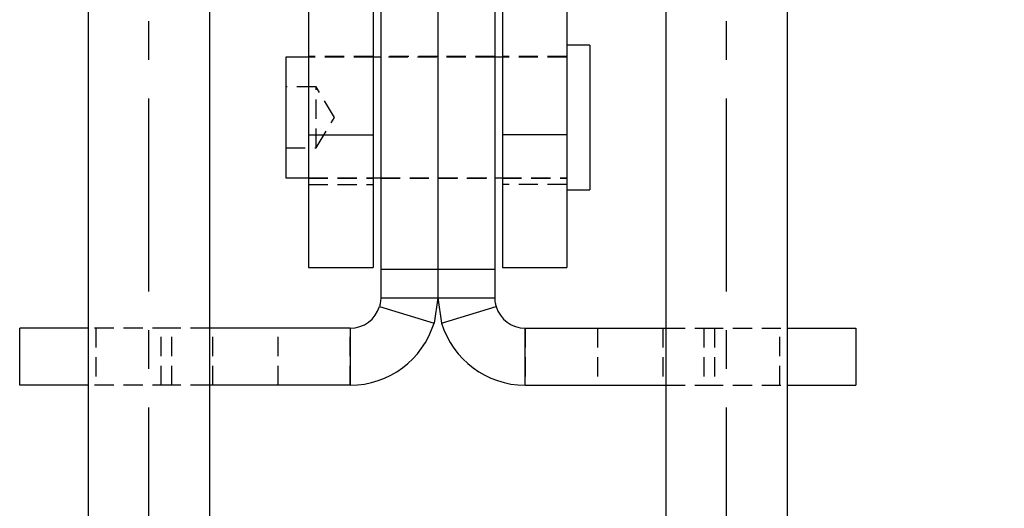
# Model space of a CAD drawing. Extents: x 33 to 413, y 8 to 289.
# Tile 10 of 23: x 261 to 326, y 198 to 230. Entities that reach past the tile are written whole.
import ezdxf

# ---------------------------------------------------------------- set-up
doc = ezdxf.new("R2010")
doc.units = 0
doc.linetypes.add('CENTERX2', pattern=[20.32, 12.7, -2.54, 2.54, -2.54])
doc.linetypes.add('HIDDEN', pattern=[1.905, 1.27, -0.635])
doc.layers.get('0').update_dxf_attribs({"linetype": 'CONTINUOUS'})
doc.styles.add('SLDTEXTSTYLE0', font='TXT', dxfattribs={"width": 0.75})
doc.dimstyles.new('SLDDIMSTYLE2', dxfattribs={"dimtxt": 3.5, "dimasz": 3.302, "dimexe": 0, "dimexo": 0.0625, "dimgap": 0.875, "dimtad": 1, "dimdec": 0, "dimrnd": 1e-09, "dimzin": 12, "dimtxsty": 'SLDTEXTSTYLE0', "dimsah": 1, "dimcen": 0.09, "dimazin": 3, "dimtfac": 1, "dimtdec": 0, "dimtofl": 0, "dimtmove": 0, "dimatfit": 3, "dimtolj": 1, "dimtzin": 12})

# ---------------------------------------------------------------- blocks, each defined once
blk = doc.blocks.new('_D_13')
at = {"color": 7, "linetype": 'CONTINUOUS'}
for p, q in [((309.589, 263.248), (328.039, 263.248)), ((327.039, 263.248), (327.039, 136.283)), ((289.789, 136.283), (328.039, 136.283))]:
    blk.add_line(p, q, dxfattribs=at)
for points in [[(327.039, 263.248), (326.531, 259.946), (327.547, 259.946)], [(327.039, 136.283), (327.547, 139.585), (326.531, 139.585)]]:
    blk.add_solid(points, dxfattribs=at)
at = {"color": 7, "linetype": 'CONTINUOUS', "insert": (322.528, 190.106, 32.154), "char_height": 3.5, "attachment_point": 1, "rotation": 90, "style": 'SLDTEXTSTYLE0'}
blk.add_mtext('127', dxfattribs=at)

msp = doc.modelspace()

# ---------------------------------------------------------------- linework, layer by layer
at = {"color": 179, "linetype": 'CENTERX2'}
for p, q in [((269.7893, 151.0352), (269.7893, 270.0352)), ((307.7893, 151.0352), (307.7893, 270.0352))]:
    msp.add_line(p, q, dxfattribs=at)
at = {"color": 7, "linetype": 'CONTINUOUS'}
for p, q in [((280.2893, 261.505), (280.2893, 222.3037)), ((284.5393, 261.505), (284.5393, 222.3037)), ((293.0393, 261.505), (293.0393, 222.3037)), ((297.2893, 261.505), (297.2893, 222.3037)), ((265.7893, 248.7346), (265.7893, 135.7674)), ((273.7893, 135.7674), (273.7893, 248.7346)), ((303.7893, 248.7346), (303.7893, 135.7674)), ((311.7893, 135.7674), (311.7893, 248.7346)), ((285.0393, 233.4512), (285.0393, 213.4512)), ((288.7893, 233.4512), (288.7893, 213.4512)), ((292.5393, 233.4512), (292.5393, 213.4512)), ((298.7893, 228.2137), (297.2893, 228.2137)), ((298.7893, 228.2137), (298.7893, 218.6887)), ((280.2893, 227.4199), (278.7893, 227.4199)), ((278.7893, 227.4199), (278.7893, 219.4824)), ((285.0393, 227.4199), (284.5393, 227.4199)), ((293.0393, 227.4199), (292.5393, 227.4199)), ((280.2893, 222.3037), (284.5393, 222.3037)), ((280.2893, 222.3037), (280.2893, 213.576)), ((284.5393, 222.3037), (284.5393, 213.576)), ((297.2893, 222.3037), (293.0393, 222.3037)), ((293.0393, 222.3037), (293.0393, 213.576)), ((297.2893, 222.3037), (297.2893, 213.576)), ((278.7893, 219.4824), (280.2893, 219.4824)), ((284.5393, 219.4824), (285.0393, 219.4824)), ((292.5393, 219.4824), (293.0393, 219.4824)), ((297.2893, 218.6887), (298.7893, 218.6887)), ((280.2893, 213.576), (284.5393, 213.576)), ((288.7893, 213.4512), (285.0393, 213.4512)), ((285.0393, 213.4512), (285.0393, 211.5876)), ((288.7893, 213.4512), (288.7893, 211.5876)), ((292.5393, 213.4512), (288.7893, 213.4512)), ((292.5393, 213.4512), (292.5393, 211.5876)), ((293.0393, 213.576), (297.2893, 213.576)), ((285.0393, 211.5876), (288.7893, 211.5876)), ((288.7893, 211.5876), (288.5438, 209.9253)), ((288.7893, 211.5876), (292.5393, 211.5876)), ((288.7893, 211.5876), (289.0348, 209.9253)), ((284.9539, 211.0094), (288.5438, 209.9253)), ((289.0348, 209.9253), (292.6247, 211.0094)), ((261.2897, 205.8376), (261.2897, 209.5876)), ((265.7893, 209.5876), (261.2897, 209.5876)), ((283.0393, 209.5876), (273.7893, 209.5876)), ((283.0393, 209.5876), (283.0393, 205.8376)), ((294.5393, 205.8376), (294.5393, 209.5876)), ((294.5393, 209.5876), (303.7893, 209.5876)), ((311.7893, 209.5876), (316.2889, 209.5876)), ((316.2889, 209.5876), (316.2889, 205.8376)), ((265.7893, 205.8376), (261.2897, 205.8376)), ((283.0393, 205.8376), (273.7893, 205.8376)), ((294.5393, 205.8376), (303.7893, 205.8376)), ((311.7893, 205.8376), (316.2889, 205.8376))]:
    msp.add_line(p, q, dxfattribs=at)
at = {"color": 7, "linetype": 'HIDDEN'}
for p, q in [((284.5393, 227.4512), (280.2893, 227.4512)), ((284.5393, 227.4199), (280.2893, 227.4199)), ((288.7893, 227.4512), (285.0393, 227.4512)), ((292.5393, 227.4199), (285.0393, 227.4199)), ((292.5393, 227.4512), (288.7893, 227.4512)), ((297.2893, 227.4512), (293.0393, 227.4512)), ((297.2893, 227.4199), (293.0393, 227.4199)), ((280.7893, 225.4512), (278.7893, 225.4512)), ((280.7893, 225.2733), (280.7893, 225.4512)), ((281.991, 223.4512), (280.7893, 225.4512)), ((280.7893, 221.4512), (280.7893, 225.2733)), ((280.7893, 221.4512), (281.991, 223.4512)), ((278.7893, 221.4512), (280.7893, 221.4512)), ((280.2893, 219.4824), (284.5393, 219.4824)), ((280.2893, 219.4512), (284.5393, 219.4512)), ((280.2893, 219.0375), (284.5393, 219.0375)), ((285.0393, 219.4824), (292.5393, 219.4824)), ((285.0393, 219.4512), (288.7893, 219.4512)), ((288.7893, 219.4512), (292.5393, 219.4512)), ((293.0393, 219.4824), (297.2893, 219.4824)), ((293.0393, 219.4512), (297.2893, 219.4512)), ((297.2893, 219.0375), (293.0393, 219.0375)), ((271.2897, 209.5876), (265.7893, 209.5876)), ((266.2897, 209.5876), (266.2897, 205.8376)), ((270.5897, 205.8376), (270.5897, 209.5876)), ((271.2897, 205.8376), (271.2897, 209.5876)), ((273.7893, 209.5876), (271.2897, 209.5876)), ((273.9897, 205.8376), (273.9897, 209.5876)), ((278.2897, 205.8376), (278.2897, 209.5876)), ((283.0393, 205.8376), (283.0393, 209.5876)), ((294.5393, 209.5876), (294.5393, 205.8376)), ((299.2889, 209.5876), (299.2889, 205.8376)), ((303.5889, 209.5876), (303.5889, 205.8376)), ((303.7893, 209.5876), (306.2889, 209.5876)), ((306.2889, 209.5876), (306.2889, 205.8376)), ((306.2889, 209.5876), (311.7893, 209.5876)), ((306.9889, 209.5876), (306.9889, 205.8376)), ((311.2889, 205.8376), (311.2889, 209.5876)), ((271.2897, 205.8376), (265.7893, 205.8376)), ((273.7893, 205.8376), (271.2897, 205.8376)), ((303.7893, 205.8376), (306.2889, 205.8376)), ((306.2889, 205.8376), (311.7893, 205.8376))]:
    msp.add_line(p, q, dxfattribs=at)
at = {"color": 7, "linetype": 'CONTINUOUS'}
for centre, radius, start, end in [((283.0393, 211.5876), 2, 270, 343.196917), ((294.5393, 211.5876), 2, 196.803083, 270), ((283.0393, 211.5876), 5.75, 270, 343.196917), ((294.5393, 211.5876), 5.75, 196.803083, 270)]:
    msp.add_arc(centre, radius, start, end, dxfattribs=at)
for points, knots in [([(285.0393, 211.5876), (285.0354, 211.4783), (285.0288, 211.294), (284.9756, 211.0917), (284.9539, 211.0094)], [0, 0, 0, 0, 0.5929072, 1, 1, 1, 1]), ([(292.5393, 211.5876), (292.543, 211.4804), (292.5494, 211.2968), (292.6025, 211.0939), (292.6247, 211.0094)], [0, 0, 0, 0, 0.5834997, 1, 1, 1, 1])]:
    msp.add_open_spline(points, degree=3, knots=knots, dxfattribs=at)

# ---------------------------------------------------------------- dimensions: what is measured, and where the dimension line sits
dim = msp.add_linear_dim(base=(327.0393, 136.2834), p1=(308.5894, 263.248), p2=(288.7893, 136.2834), angle=90, dimstyle='SLDDIMSTYLE2', dxfattribs=at)
dim.commit()
dim.dimension.update_dxf_attribs({"geometry": '_D_13', "text_midpoint": (327.0393, 195.4071), "dimtype": 160})

doc.saveas('drawing.dxf')
